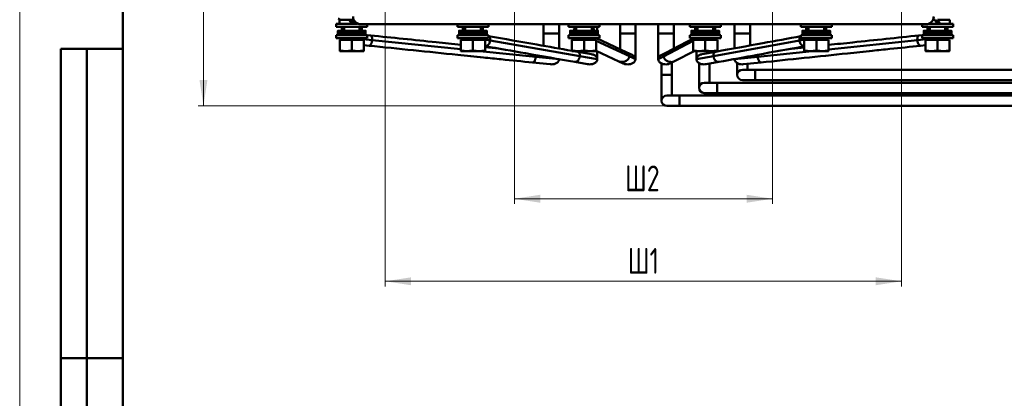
# Model space of a CAD drawing. Header units: millimetres. Extents: x 0 to 594, y 0 to 840.
# Tile 3 of 5: x 0 to 381, y 448 to 595. Entities that reach past the tile are written whole.
import ezdxf

# ---------------------------------------------------------------- set-up
doc = ezdxf.new("R2010")
doc.units = ezdxf.units.MM
doc.header["$LTSCALE"] = 2
doc.layers.add('ОСЕВЫЕ', color=7, linetype='Continuous')
doc.styles.add('SLDTEXTSTYLE0', font='TXT', dxfattribs={"width": 0.7})
doc.styles.add('SLDTEXTSTYLE1', font='TXT', dxfattribs={"width": 0.7, "bigfont": 'bigfont'})
doc.dimstyles.new('SLDDIMSTYLE0', dxfattribs={"dimtxt": 10, "dimasz": 10, "dimexe": 0, "dimexo": 0.0625, "dimgap": 2.5, "dimtad": 2, "dimdec": 1, "dimrnd": 1e-09, "dimzin": 12, "dimdsep": 46, "dimtxsty": 'SLDTEXTSTYLE0', "dimsah": 1, "dimcen": 0.09, "dimadec": 0, "dimazin": 3, "dimtfac": 1, "dimtdec": 3, "dimtofl": 0, "dimtmove": 0, "dimatfit": 3, "dimfxl": 0, "dimfrac": 2, "dimtolj": 1, "dimtzin": 12, "dimarcsym": 0})

# ---------------------------------------------------------------- blocks, each defined once
blk = doc.blocks.new('_D_2')
at = {"color": 7, "linetype": 'Continuous', "lineweight": 0}
for p, q in [((141.65, 608.5), (141.65, 491.86)), ((341.65, 608.5), (341.65, 491.86)), ((141.65, 493.86), (341.65, 493.86))]:
    blk.add_line(p, q, dxfattribs=at)
at = {"color": 7, "linetype": 'Continuous', "lineweight": 18}
for points in [[(141.65, 493.86), (151.65, 492.32), (151.65, 495.4)], [(341.65, 493.86), (331.65, 495.4), (331.65, 492.32)]]:
    blk.add_solid(points, dxfattribs=at)
at = {"color": 7, "linetype": 'Continuous', "lineweight": 18, "insert": (235.6, 506.75), "char_height": 10, "attachment_point": 1, "style": 'SLDTEXTSTYLE1'}
blk.add_mtext('Ш1', dxfattribs=at)
blk = doc.blocks.new('_D_4')
at = {"color": 7, "linetype": 'Continuous', "lineweight": 0}
for p, q in [((191.65, 608.5), (191.65, 523.86)), ((291.65, 608.5), (291.65, 523.86)), ((191.65, 525.86), (291.65, 525.86))]:
    blk.add_line(p, q, dxfattribs=at)
at = {"color": 7, "linetype": 'Continuous', "lineweight": 18}
for points in [[(191.65, 525.86), (201.65, 524.32), (201.65, 527.4)], [(291.65, 525.86), (281.65, 527.4), (281.65, 524.32)]]:
    blk.add_solid(points, dxfattribs=at)
at = {"color": 7, "linetype": 'Continuous', "lineweight": 18, "insert": (234.53, 538.75), "char_height": 10, "attachment_point": 1, "style": 'SLDTEXTSTYLE1'}
blk.add_mtext('Ш2', dxfattribs=at)
blk = doc.blocks.new('_D_5')
at = {"color": 7, "linetype": 'Continuous', "lineweight": 0}
for p, q in [((132.13, 754.02), (69.2, 754.02)), ((71.2, 561.86), (71.2, 754.02)), ((255.67, 561.86), (69.2, 561.86))]:
    blk.add_line(p, q, dxfattribs=at)
at = {"color": 7, "linetype": 'Continuous', "lineweight": 18}
for points in [[(71.2, 754.02), (69.66, 744.02), (72.73, 744.02)], [(71.2, 561.86), (72.73, 571.86), (69.66, 571.86)]]:
    blk.add_solid(points, dxfattribs=at)
at = {"color": 7, "linetype": 'Continuous', "lineweight": 18, "insert": (58.31, 655.1), "char_height": 10, "attachment_point": 1, "rotation": 90, "style": 'SLDTEXTSTYLE1'}
blk.add_mtext('Г', dxfattribs=at)

msp = doc.modelspace()

# ---------------------------------------------------------------- linework, layer by layer
at = {"color": 7, "linetype": 'Continuous', "lineweight": 50}
for p, q in [((40, 830), (40, 10)), ((40, 830), (40, 10)), ((123.45, 595.8), (124.33, 595.29)), ((123.87, 595.29), (123.87, 593.74)), ((127.75, 595.29), (123.87, 595.29)), ((128.65, 593.74), (127.75, 595.29)), ((127.75, 595.29), (128.65, 595.29)), ((129.41, 595.29), (128.65, 595.29)), ((128.65, 595.29), (129.54, 593.74)), ((353.87, 595.29), (354.73, 595.29)), ((355.62, 593.74), (354.73, 595.29)), ((355.62, 595.29), (356.52, 593.74)), ((355.62, 595.29), (360.4, 595.29)), ((360.4, 593.74), (360.4, 595.29)), ((122.65, 593.74), (122.65, 592.49)), ((122.65, 593.74), (128.65, 593.74)), ((122.65, 592.49), (128.65, 592.49)), ((125.65, 592.49), (125.65, 591.01)), ((128.65, 593.74), (130.91, 593.74)), ((128.65, 592.49), (134.65, 592.49)), ((131.65, 591.01), (131.65, 592.49)), ((132.15, 593.52), (351.15, 593.52)), ((134.65, 592.49), (134.65, 593.52)), ((169.62, 593.52), (169.62, 592.49)), ((169.62, 592.49), (175.62, 592.49)), ((172.62, 592.49), (172.62, 591.01)), ((175.62, 592.49), (181.62, 592.49)), ((178.62, 591.01), (178.62, 592.49)), ((181.62, 592.49), (181.62, 593.52)), ((202.99, 593.52), (202.99, 589.96)), ((208.99, 589.96), (208.99, 593.52)), ((212.65, 593.52), (212.65, 592.49)), ((212.65, 592.49), (218.65, 592.49)), ((215.65, 592.49), (215.65, 591.01)), ((218.65, 592.49), (224.65, 592.49)), ((221.65, 591.01), (221.65, 592.49)), ((223.79, 591.01), (223.79, 592.49)), ((224.65, 592.49), (224.65, 593.52)), ((232.59, 593.52), (232.59, 589.96)), ((238.59, 589.96), (238.59, 593.52)), ((247.39, 593.52), (247.39, 589.96)), ((253.39, 589.96), (253.39, 593.52)), ((259.62, 593.52), (259.62, 592.49)), ((259.62, 592.49), (265.62, 592.49)), ((262.62, 592.49), (262.62, 591.01)), ((265.62, 592.49), (271.62, 592.49)), ((268.62, 591.01), (268.62, 592.49)), ((271.62, 592.49), (271.62, 593.52)), ((276.99, 593.52), (276.99, 589.96)), ((282.99, 589.96), (282.99, 593.52)), ((302.65, 593.52), (302.65, 592.49)), ((302.65, 592.49), (308.65, 592.49)), ((305.65, 592.49), (305.65, 591.01)), ((308.65, 592.49), (314.65, 592.49)), ((311.65, 591.01), (311.65, 592.49)), ((314.65, 592.49), (314.65, 593.52)), ((349.62, 593.52), (349.62, 592.49)), ((349.62, 592.49), (355.62, 592.49)), ((355.62, 593.74), (352.28, 593.74)), ((352.62, 592.49), (352.62, 591.01)), ((361.62, 593.74), (355.62, 593.74)), ((355.62, 592.49), (361.62, 592.49)), ((358.62, 591.01), (358.62, 592.49)), ((361.62, 592.49), (361.62, 593.74)), ((122.65, 589.35), (122.65, 588.1)), ((128.65, 589.35), (122.65, 589.35)), ((128.65, 588.1), (122.65, 588.1)), ((123.27, 591.01), (123.27, 590.18)), ((123.27, 590.18), (123.27, 589.35)), ((134, 590.18), (123.27, 590.18)), ((124.52, 588.1), (123.98, 587.5)), ((123.98, 583.38), (123.98, 587.5)), ((126.31, 587.5), (123.98, 587.5)), ((128.65, 587.5), (126.31, 587.5)), ((134.65, 589.35), (128.65, 589.35)), ((134.65, 588.1), (128.65, 588.1)), ((128.65, 583.38), (128.65, 587.5)), ((130.98, 587.5), (128.65, 587.5)), ((133.31, 587.5), (130.98, 587.5)), ((133.31, 583.38), (133.31, 587.5)), ((134, 590.18), (134, 591.01)), ((134, 589.35), (134, 590.18)), ((134.32, 589.35), (134, 589.38)), ((134.65, 588.1), (134.65, 589.35)), ((135.9, 589.19), (134.65, 589.31)), ((169.62, 589.35), (169.62, 588.1)), ((175.62, 589.35), (169.62, 589.35)), ((175.62, 588.1), (169.62, 588.1)), ((170.24, 591.01), (170.24, 590.18)), ((170.24, 590.18), (170.24, 589.35)), ((180.97, 590.18), (170.24, 590.18)), ((171.49, 588.1), (170.95, 587.5)), ((170.95, 583.38), (170.95, 587.5)), ((173.29, 587.5), (170.95, 587.5)), ((175.62, 587.5), (173.29, 587.5)), ((181.62, 589.35), (175.62, 589.35)), ((181.62, 588.1), (175.62, 588.1)), ((175.62, 583.38), (175.62, 587.5)), ((177.96, 587.5), (175.62, 587.5)), ((180.29, 587.5), (177.96, 587.5)), ((180.29, 583.38), (180.29, 587.5)), ((180.97, 590.18), (180.97, 591.01)), ((180.97, 589.35), (180.97, 590.18)), ((181.62, 588.1), (181.62, 589.35)), ((202.99, 589.96), (202.99, 585.08)), ((208.99, 584), (208.99, 589.96)), ((212.65, 589.35), (212.65, 588.1)), ((218.65, 589.35), (212.65, 589.35)), ((218.65, 588.1), (212.65, 588.1)), ((213.27, 591.01), (213.27, 590.18)), ((213.27, 590.18), (213.27, 589.35)), ((224, 590.18), (213.27, 590.18)), ((214.52, 588.1), (213.98, 587.5)), ((213.98, 583.38), (213.98, 587.5)), ((216.31, 587.5), (213.98, 587.5)), ((218.65, 587.5), (216.31, 587.5)), ((224.65, 589.35), (218.65, 589.35)), ((224.65, 588.1), (218.65, 588.1)), ((218.65, 583.38), (218.65, 587.5)), ((220.98, 587.5), (218.65, 587.5)), ((223.31, 587.5), (220.98, 587.5)), ((223.31, 583.38), (223.31, 587.5)), ((235.26, 582.56), (223.45, 588.1)), ((223.79, 587.9), (223.79, 588.1)), ((224, 590.18), (224, 591.01)), ((224, 589.35), (224, 590.18)), ((224.65, 588.1), (224.65, 589.35)), ((232.59, 589.96), (232.59, 583.75)), ((238.59, 579.96), (238.59, 589.96)), ((247.39, 589.96), (247.39, 579.96)), ((261.12, 588.1), (250.31, 582.46)), ((253.39, 583.96), (253.39, 589.96)), ((259.62, 589.35), (259.62, 588.1)), ((265.62, 589.35), (259.62, 589.35)), ((265.62, 588.1), (259.62, 588.1)), ((260.24, 591.01), (260.24, 590.18)), ((260.24, 590.18), (260.24, 589.35)), ((270.97, 590.18), (260.24, 590.18)), ((261.49, 588.1), (260.95, 587.5)), ((260.95, 583.38), (260.95, 587.5)), ((263.29, 587.5), (260.95, 587.5)), ((265.62, 587.5), (263.29, 587.5)), ((271.62, 589.35), (265.62, 589.35)), ((271.62, 588.1), (265.62, 588.1)), ((265.62, 583.38), (265.62, 587.5)), ((267.96, 587.5), (265.62, 587.5)), ((270.29, 587.5), (267.96, 587.5)), ((270.29, 583.38), (270.29, 587.5)), ((270.97, 590.18), (270.97, 591.01)), ((270.97, 589.35), (270.97, 590.18)), ((271.62, 588.1), (271.62, 589.35)), ((276.99, 589.96), (276.99, 584.11)), ((282.99, 585.25), (282.99, 589.96)), ((302.65, 589.35), (302.65, 588.1)), ((308.65, 589.35), (302.65, 589.35)), ((308.65, 588.1), (302.65, 588.1)), ((303.27, 591.01), (303.27, 590.18)), ((303.27, 590.18), (303.27, 589.35)), ((314, 590.18), (303.27, 590.18)), ((304.52, 588.1), (303.98, 587.5)), ((303.98, 583.38), (303.98, 587.5)), ((306.31, 587.5), (303.98, 587.5)), ((308.65, 587.5), (306.31, 587.5)), ((314.65, 589.35), (308.65, 589.35)), ((314.65, 588.1), (308.65, 588.1)), ((308.65, 583.38), (308.65, 587.5)), ((310.98, 587.5), (308.65, 587.5)), ((313.31, 587.5), (310.98, 587.5)), ((313.31, 583.38), (313.31, 587.5)), ((314, 590.18), (314, 591.01)), ((314, 589.35), (314, 590.18)), ((314.65, 588.1), (314.65, 589.35)), ((348.38, 589.13), (348.44, 589.14)), ((349.62, 589.3), (348.42, 589.18)), ((349.62, 589.35), (349.62, 588.1)), ((355.62, 589.35), (349.62, 589.35)), ((355.62, 588.1), (349.62, 588.1)), ((350.24, 589.37), (350.06, 589.35)), ((350.24, 591.01), (350.24, 590.18)), ((350.24, 590.18), (350.24, 589.35)), ((360.97, 590.18), (350.24, 590.18)), ((351.49, 588.1), (350.95, 587.5)), ((350.95, 583.38), (350.95, 587.5)), ((353.29, 587.5), (350.95, 587.5)), ((355.62, 587.5), (353.29, 587.5)), ((361.62, 589.35), (355.62, 589.35)), ((361.62, 588.1), (355.62, 588.1)), ((355.62, 583.38), (355.62, 587.5)), ((357.96, 587.5), (355.62, 587.5)), ((360.29, 587.5), (357.96, 587.5)), ((360.29, 583.38), (360.29, 587.5)), ((360.97, 590.18), (360.97, 591.01)), ((360.97, 589.35), (360.97, 590.18)), ((361.62, 588.1), (361.62, 589.35)), ((16, 344), (16, 584)), ((40, 584), (16, 584)), ((16, 344), (16, 584)), ((26, 344), (26, 584)), ((26, 344), (26, 584)), ((133.31, 585.4), (135.34, 585.2)), ((185.64, 584.08), (180.29, 584.63)), ((182.3, 587.26), (217.02, 581.15)), ((268.77, 581.17), (302.07, 587.25)), ((303.98, 584.51), (297.9, 583.87)), ((349.01, 585.19), (350.95, 585.39)), ((123.98, 583.12), (126.31, 583.12)), ((126.31, 583.12), (130.98, 583.12)), ((130.98, 583.12), (133.31, 583.12)), ((170.95, 583.12), (173.29, 583.12)), ((173.29, 583.12), (177.96, 583.12)), ((177.96, 583.12), (180.29, 583.12)), ((199.94, 580.89), (208.99, 579.96)), ((213.98, 583.12), (216.31, 583.12)), ((216.11, 582.85), (214.61, 583.12)), ((221.55, 581.9), (216.12, 582.85)), ((216.31, 583.12), (220.98, 583.12)), ((217.02, 581.15), (223.79, 579.96)), ((217.79, 583.12), (217.79, 582.56)), ((220.98, 583.12), (223.31, 583.12)), ((223.31, 583.27), (232.18, 579.12)), ((223.79, 579.96), (223.79, 583)), ((237.31, 581.6), (235.29, 582.55)), ((236.21, 581.08), (238.59, 579.96)), ((247.39, 579.96), (249.43, 581.03)), ((250.3, 582.46), (248.54, 581.54)), ((253.7, 579.15), (261.31, 583.12)), ((260.95, 583.12), (263.29, 583.12)), ((262.19, 583.12), (262.19, 579.96)), ((262.19, 579.96), (268.77, 581.17)), ((263.29, 583.12), (267.96, 583.12)), ((269.7, 582.86), (264.39, 581.89)), ((267.96, 583.12), (270.29, 583.12)), ((268.19, 582.59), (268.19, 583.12)), ((276.99, 579.96), (285.95, 580.9)), ((303.98, 583.12), (306.31, 583.12)), ((306.31, 583.12), (310.98, 583.12)), ((310.98, 583.12), (313.31, 583.12)), ((350.95, 583.12), (353.29, 583.12)), ((353.29, 583.12), (357.96, 583.12)), ((357.96, 583.12), (360.29, 583.12)), ((198.73, 578.68), (205.53, 577.99)), ((215.02, 578.91), (220.02, 578.03)), ((232.16, 579.13), (233.86, 578.33)), ((248.69, 578.36), (248.69, 573.86)), ((252.24, 578.39), (253.7, 579.15)), ((252.69, 573.86), (252.69, 578.62)), ((263.19, 578.48), (263.19, 568.86)), ((265.98, 578.03), (270.83, 578.92)), ((267.19, 570.86), (267.19, 578.25)), ((277.99, 578.43), (277.99, 573.86)), ((280.45, 577.99), (287.19, 578.69)), ((281.99, 575.86), (281.99, 578.15)), ((287.22, 578.74), (287.17, 578.73)), ((248.69, 573.86), (248.69, 563.86)), ((252.69, 565.86), (252.69, 573.86)), ((284.99, 575.86), (279.99, 575.86)), ((443.6, 575.86), (284.99, 575.86)), ((270.19, 570.86), (265.19, 570.86)), ((459.25, 570.86), (270.19, 570.86)), ((279.99, 571.86), (284.99, 571.86)), ((284.99, 571.86), (443.6, 571.86)), ((255.69, 565.86), (250.69, 565.86)), ((474.9, 565.86), (255.69, 565.86)), ((265.19, 566.86), (270.19, 566.86)), ((270.19, 566.86), (459.25, 566.86)), ((250.69, 561.86), (255.69, 561.86)), ((255.69, 561.86), (474.9, 561.86)), ((16, 464), (40, 464)), ((40, 464), (16, 464))]:
    msp.add_line(p, q, dxfattribs=at)
at = {"color": 9, "linetype": 'Continuous', "lineweight": 50}
for p, q in [((133.08, 587.76), (136.53, 587.4)), ((180.17, 587.64), (182.3, 587.26)), ((302.07, 587.25), (304.09, 587.62)), ((347.78, 587.4), (351.19, 587.76)), ((136.53, 587.4), (170.95, 583.87)), ((223.31, 587.12), (236.21, 581.08)), ((249.43, 581.03), (260.95, 587.04)), ((313.31, 583.78), (347.78, 587.4)), ((178.28, 583.12), (199.94, 580.89)), ((285.95, 580.9), (307.02, 583.12)), ((252.69, 573.86), (248.69, 573.86)), ((284.99, 575.86), (284.99, 571.86)), ((270.19, 570.86), (270.19, 566.86))]:
    msp.add_line(p, q, dxfattribs=at)
at = {"color": 9, "linetype": 'Continuous', "lineweight": 50, "flags": 128}
msp.add_lwpolyline([(255.69, 565.86), (255.69, 565.71), (255.69, 565.28), (255.69, 564.63), (255.69, 563.86), (255.69, 563.1), (255.69, 562.45), (255.69, 562.01), (255.69, 561.86), (255.69, 561.86)], dxfattribs=at)
at = {"color": 7, "linetype": 'Continuous', "lineweight": 50}
for centre, radius, start, end in [((132.15, 596.52), 3, 180, 270), ((351.15, 596.52), 3, 270, 0), ((279.99, 573.86), 2, 90, 270), ((265.19, 568.86), 2, 90, 270), ((250.69, 563.86), 2, 90, 180), ((250.69, 563.86), 2, 180, 270)]:
    msp.add_arc(centre, radius, start, end, dxfattribs=at)
for points, knots in [([(125.05, 590.73), (124.97, 590.94), (124.8, 591.36), (124.72, 591.97), (124.77, 592.34), (124.79, 592.49)], [0, 0, 0, 0, 0.373595, 0.747189, 1, 1, 1, 1]), ([(132.47, 592.49), (132.49, 592.34), (132.54, 591.97), (132.47, 591.36), (132.3, 590.94), (132.22, 590.73)], [0, 0, 0, 0, 0.252811, 0.626405, 1, 1, 1, 1]), ([(172.02, 590.73), (171.94, 590.94), (171.78, 591.36), (171.7, 591.97), (171.75, 592.34), (171.77, 592.49)], [0, 0, 0, 0, 0.373595, 0.747189, 1, 1, 1, 1]), ([(179.45, 592.49), (179.47, 592.34), (179.52, 591.97), (179.44, 591.36), (179.27, 590.94), (179.19, 590.73)], [0, 0, 0, 0, 0.2528107, 0.6264054, 1, 1, 1, 1]), ([(215.05, 590.73), (214.97, 590.94), (214.8, 591.36), (214.72, 591.97), (214.77, 592.34), (214.79, 592.49)], [0, 0, 0, 0, 0.3735946, 0.7471893, 1, 1, 1, 1]), ([(222.47, 592.49), (222.49, 592.34), (222.54, 591.97), (222.47, 591.36), (222.3, 590.94), (222.22, 590.73)], [0, 0, 0, 0, 0.252811, 0.626405, 1, 1, 1, 1]), ([(262.02, 590.73), (261.94, 590.94), (261.78, 591.36), (261.7, 591.97), (261.75, 592.34), (261.77, 592.49)], [0, 0, 0, 0, 0.373595, 0.747189, 1, 1, 1, 1]), ([(269.45, 592.49), (269.47, 592.34), (269.52, 591.97), (269.44, 591.36), (269.27, 590.94), (269.19, 590.73)], [0, 0, 0, 0, 0.2528107, 0.6264054, 1, 1, 1, 1]), ([(305.05, 590.73), (304.97, 590.94), (304.8, 591.36), (304.72, 591.97), (304.77, 592.34), (304.79, 592.49)], [0, 0, 0, 0, 0.373595, 0.747189, 1, 1, 1, 1]), ([(312.47, 592.49), (312.49, 592.34), (312.54, 591.97), (312.47, 591.36), (312.3, 590.94), (312.22, 590.73)], [0, 0, 0, 0, 0.252811, 0.626405, 1, 1, 1, 1]), ([(352.02, 590.73), (351.94, 590.94), (351.78, 591.36), (351.7, 591.97), (351.75, 592.34), (351.77, 592.49)], [0, 0, 0, 0, 0.373595, 0.747189, 1, 1, 1, 1]), ([(359.45, 592.49), (359.47, 592.34), (359.52, 591.97), (359.44, 591.36), (359.27, 590.94), (359.19, 590.73)], [0, 0, 0, 0, 0.252811, 0.626405, 1, 1, 1, 1]), ([(128.63, 591.01), (128.17, 591.01), (127.24, 591.01), (125.94, 591.01), (124.83, 591.01), (123.95, 591.01), (123.44, 591.01), (123.22, 591.01), (123.27, 591.01), (123.28, 591.01)], [0, 0, 0, 0, 0.165119, 0.330238, 0.495358, 0.660477, 0.825596, 0.990715, 1, 1, 1, 1]), ([(123.28, 590.18), (123.27, 590.18), (123.22, 590.18), (123.44, 590.18), (123.95, 590.18), (124.83, 590.18), (125.94, 590.18), (127.24, 590.18), (128.17, 590.18), (128.63, 590.18)], [0, 0, 0, 0, 0.009285, 0.174404, 0.339523, 0.504642, 0.669762, 0.834881, 1, 1, 1, 1]), ([(123.28, 589.35), (123.27, 589.35), (123.22, 589.35), (123.44, 589.35), (123.95, 589.35), (124.83, 589.35), (125.94, 589.35), (127.24, 589.35), (128.17, 589.35), (128.63, 589.35)], [0, 0, 0, 0, 0.009285, 0.174404, 0.339523, 0.504642, 0.669762, 0.834881, 1, 1, 1, 1]), ([(133.99, 591.01), (133.99, 591.01), (134.05, 591.01), (133.83, 591.01), (133.31, 591.01), (132.44, 591.01), (131.32, 591.01), (130.02, 591.01), (129.1, 591.01), (128.63, 591.01)], [0, 0, 0, 0, 0.009285, 0.174404, 0.339523, 0.504642, 0.669762, 0.834881, 1, 1, 1, 1]), ([(128.63, 590.18), (129.1, 590.18), (130.02, 590.18), (131.32, 590.18), (132.44, 590.18), (133.31, 590.18), (133.83, 590.18), (134.05, 590.18), (133.99, 590.18), (133.99, 590.18)], [0, 0, 0, 0, 0.165119, 0.330238, 0.495358, 0.660477, 0.825596, 0.990715, 1, 1, 1, 1]), ([(128.63, 589.35), (129.1, 589.35), (130.02, 589.35), (131.32, 589.35), (132.44, 589.35), (133.31, 589.35), (133.83, 589.35), (134.05, 589.35), (133.99, 589.35), (133.99, 589.35)], [0, 0, 0, 0, 0.165119, 0.330238, 0.495358, 0.660477, 0.825596, 0.990715, 1, 1, 1, 1]), ([(170.95, 585.59), (167.76, 585.91), (156.07, 587.11), (144.38, 588.31), (135.89, 589.19)], [0, 0, 0, 0, 0.273294, 1, 1, 1, 1]), ([(175.61, 591.01), (175.14, 591.01), (174.22, 591.01), (172.92, 591.01), (171.8, 591.01), (170.93, 591.01), (170.41, 591.01), (170.19, 591.01), (170.25, 591.01), (170.25, 591.01)], [0, 0, 0, 0, 0.165119, 0.330238, 0.495358, 0.660477, 0.825596, 0.990715, 1, 1, 1, 1]), ([(170.25, 590.18), (170.25, 590.18), (170.19, 590.18), (170.41, 590.18), (170.93, 590.18), (171.8, 590.18), (172.92, 590.18), (174.22, 590.18), (175.14, 590.18), (175.61, 590.18)], [0, 0, 0, 0, 0.009285, 0.174404, 0.339523, 0.504642, 0.669762, 0.834881, 1, 1, 1, 1]), ([(170.25, 589.35), (170.25, 589.35), (170.19, 589.35), (170.41, 589.35), (170.93, 589.35), (171.8, 589.35), (172.92, 589.35), (174.22, 589.35), (175.14, 589.35), (175.61, 589.35)], [0, 0, 0, 0, 0.009285, 0.174404, 0.339523, 0.504642, 0.669762, 0.834881, 1, 1, 1, 1]), ([(180.96, 591.01), (180.97, 591.01), (181.02, 591.01), (180.8, 591.01), (180.29, 591.01), (179.41, 591.01), (178.3, 591.01), (177, 591.01), (176.07, 591.01), (175.61, 591.01)], [0, 0, 0, 0, 0.009285, 0.174404, 0.339523, 0.504642, 0.669762, 0.834881, 1, 1, 1, 1]), ([(175.61, 590.18), (176.07, 590.18), (177, 590.18), (178.3, 590.18), (179.41, 590.18), (180.29, 590.18), (180.8, 590.18), (181.02, 590.18), (180.97, 590.18), (180.96, 590.18)], [0, 0, 0, 0, 0.165119, 0.330238, 0.495358, 0.660477, 0.825596, 0.990715, 1, 1, 1, 1]), ([(175.61, 589.35), (176.07, 589.35), (177, 589.35), (178.3, 589.35), (179.41, 589.35), (180.29, 589.35), (180.8, 589.35), (181.02, 589.35), (180.97, 589.35), (180.96, 589.35)], [0, 0, 0, 0, 0.165119, 0.330238, 0.495358, 0.660477, 0.825596, 0.990715, 1, 1, 1, 1]), ([(213.98, 583.23), (209.45, 584.03), (198.65, 585.92), (187.88, 587.82), (181.62, 588.92)], [0, 0, 0, 0, 0.419716, 1, 1, 1, 1]), ([(202.99, 589.96), (202.99, 589.96), (203.05, 589.96), (203.34, 589.96), (203.57, 589.96), (204.16, 589.96), (204.51, 589.96), (205.25, 589.96), (205.63, 589.96), (205.99, 589.96)], [0, 0, 0, 0, 0.25, 0.25, 0.5, 0.5, 0.75, 0.75, 1, 1, 1, 1]), ([(205.99, 589.96), (206.34, 589.96), (206.72, 589.96), (207.46, 589.96), (207.82, 589.96), (208.4, 589.96), (208.63, 589.96), (208.92, 589.96), (208.99, 589.96), (208.99, 589.96)], [0, 0, 0, 0, 0.25, 0.25, 0.5, 0.5, 0.75, 0.75, 1, 1, 1, 1]), ([(218.63, 591.01), (218.17, 591.01), (217.24, 591.01), (215.94, 591.01), (214.83, 591.01), (213.95, 591.01), (213.44, 591.01), (213.22, 591.01), (213.27, 591.01), (213.28, 591.01)], [0, 0, 0, 0, 0.165119, 0.330238, 0.495358, 0.660477, 0.825596, 0.990715, 1, 1, 1, 1]), ([(213.28, 590.18), (213.27, 590.18), (213.22, 590.18), (213.44, 590.18), (213.95, 590.18), (214.83, 590.18), (215.94, 590.18), (217.24, 590.18), (218.17, 590.18), (218.63, 590.18)], [0, 0, 0, 0, 0.009285, 0.174404, 0.339523, 0.504642, 0.669762, 0.834881, 1, 1, 1, 1]), ([(213.28, 589.35), (213.27, 589.35), (213.22, 589.35), (213.44, 589.35), (213.95, 589.35), (214.83, 589.35), (215.94, 589.35), (217.24, 589.35), (218.17, 589.35), (218.63, 589.35)], [0, 0, 0, 0, 0.009285, 0.174404, 0.339523, 0.504642, 0.669762, 0.834881, 1, 1, 1, 1]), ([(223.99, 591.01), (223.99, 591.01), (224.05, 591.01), (223.83, 591.01), (223.31, 591.01), (222.44, 591.01), (221.32, 591.01), (220.02, 591.01), (219.1, 591.01), (218.63, 591.01)], [0, 0, 0, 0, 0.009285, 0.174404, 0.339523, 0.504642, 0.669762, 0.834881, 1, 1, 1, 1]), ([(218.63, 590.18), (219.1, 590.18), (220.02, 590.18), (221.32, 590.18), (222.44, 590.18), (223.31, 590.18), (223.83, 590.18), (224.05, 590.18), (223.99, 590.18), (223.99, 590.18)], [0, 0, 0, 0, 0.165119, 0.330238, 0.495358, 0.660477, 0.825596, 0.990715, 1, 1, 1, 1]), ([(218.63, 589.35), (219.1, 589.35), (220.02, 589.35), (221.32, 589.35), (222.44, 589.35), (223.31, 589.35), (223.83, 589.35), (224.05, 589.35), (223.99, 589.35), (223.99, 589.35)], [0, 0, 0, 0, 0.165119, 0.330238, 0.495358, 0.660477, 0.825596, 0.990715, 1, 1, 1, 1]), ([(232.59, 589.96), (232.59, 589.96), (232.65, 589.96), (232.94, 589.96), (233.17, 589.96), (233.76, 589.96), (234.11, 589.96), (234.85, 589.96), (235.23, 589.96), (235.59, 589.96)], [0, 0, 0, 0, 0.25, 0.25, 0.5, 0.5, 0.75, 0.75, 1, 1, 1, 1]), ([(235.59, 589.96), (235.94, 589.96), (236.32, 589.96), (237.06, 589.96), (237.42, 589.96), (238, 589.96), (238.23, 589.96), (238.52, 589.96), (238.59, 589.96), (238.59, 589.96)], [0, 0, 0, 0, 0.25, 0.25, 0.5, 0.5, 0.75, 0.75, 1, 1, 1, 1]), ([(247.39, 589.96), (247.39, 589.96), (247.45, 589.96), (247.74, 589.96), (247.97, 589.96), (248.56, 589.96), (248.91, 589.96), (249.65, 589.96), (250.03, 589.96), (250.39, 589.96)], [0, 0, 0, 0, 0.25, 0.25, 0.5, 0.5, 0.75, 0.75, 1, 1, 1, 1]), ([(250.39, 589.96), (250.74, 589.96), (251.12, 589.96), (251.86, 589.96), (252.22, 589.96), (252.8, 589.96), (253.03, 589.96), (253.32, 589.96), (253.39, 589.96), (253.39, 589.96)], [0, 0, 0, 0, 0.25, 0.25, 0.5, 0.5, 0.75, 0.75, 1, 1, 1, 1]), ([(265.61, 591.01), (265.14, 591.01), (264.22, 591.01), (262.92, 591.01), (261.8, 591.01), (260.93, 591.01), (260.41, 591.01), (260.19, 591.01), (260.25, 591.01), (260.25, 591.01)], [0, 0, 0, 0, 0.165119, 0.330238, 0.495358, 0.660477, 0.825596, 0.990715, 1, 1, 1, 1]), ([(260.25, 590.18), (260.25, 590.18), (260.19, 590.18), (260.41, 590.18), (260.93, 590.18), (261.8, 590.18), (262.92, 590.18), (264.22, 590.18), (265.14, 590.18), (265.61, 590.18)], [0, 0, 0, 0, 0.009285, 0.174404, 0.339523, 0.504642, 0.669762, 0.834881, 1, 1, 1, 1]), ([(260.25, 589.35), (260.25, 589.35), (260.19, 589.35), (260.41, 589.35), (260.93, 589.35), (261.8, 589.35), (262.92, 589.35), (264.22, 589.35), (265.14, 589.35), (265.61, 589.35)], [0, 0, 0, 0, 0.009285, 0.174404, 0.339523, 0.504642, 0.669762, 0.834881, 1, 1, 1, 1]), ([(270.96, 591.01), (270.97, 591.01), (271.02, 591.01), (270.8, 591.01), (270.29, 591.01), (269.41, 591.01), (268.3, 591.01), (267, 591.01), (266.07, 591.01), (265.61, 591.01)], [0, 0, 0, 0, 0.009285, 0.174404, 0.339523, 0.504642, 0.669762, 0.834881, 1, 1, 1, 1]), ([(265.61, 590.18), (266.07, 590.18), (267, 590.18), (268.3, 590.18), (269.41, 590.18), (270.29, 590.18), (270.8, 590.18), (271.02, 590.18), (270.97, 590.18), (270.96, 590.18)], [0, 0, 0, 0, 0.165119, 0.330238, 0.495358, 0.660477, 0.825596, 0.990715, 1, 1, 1, 1]), ([(265.61, 589.35), (266.07, 589.35), (267, 589.35), (268.3, 589.35), (269.41, 589.35), (270.29, 589.35), (270.8, 589.35), (271.02, 589.35), (270.97, 589.35), (270.96, 589.35)], [0, 0, 0, 0, 0.165119, 0.330238, 0.495358, 0.660477, 0.825596, 0.990715, 1, 1, 1, 1]), ([(302.65, 588.88), (297.74, 587.99), (286.77, 585.98), (275.78, 583.97), (269.7, 582.86)], [0, 0, 0, 0, 0.446669, 1, 1, 1, 1]), ([(276.99, 589.96), (276.99, 589.96), (277.05, 589.96), (277.34, 589.96), (277.57, 589.96), (278.16, 589.96), (278.51, 589.96), (279.25, 589.96), (279.63, 589.96), (279.99, 589.96)], [0, 0, 0, 0, 0.25, 0.25, 0.5, 0.5, 0.75, 0.75, 1, 1, 1, 1]), ([(279.99, 589.96), (280.34, 589.96), (280.72, 589.96), (281.46, 589.96), (281.82, 589.96), (282.4, 589.96), (282.63, 589.96), (282.92, 589.96), (282.99, 589.96), (282.99, 589.96)], [0, 0, 0, 0, 0.25, 0.25, 0.5, 0.5, 0.75, 0.75, 1, 1, 1, 1]), ([(308.63, 591.01), (308.17, 591.01), (307.24, 591.01), (305.94, 591.01), (304.83, 591.01), (303.95, 591.01), (303.44, 591.01), (303.22, 591.01), (303.27, 591.01), (303.28, 591.01)], [0, 0, 0, 0, 0.165119, 0.330238, 0.495358, 0.660477, 0.825596, 0.990715, 1, 1, 1, 1]), ([(303.28, 590.18), (303.27, 590.18), (303.22, 590.18), (303.44, 590.18), (303.95, 590.18), (304.83, 590.18), (305.94, 590.18), (307.24, 590.18), (308.17, 590.18), (308.63, 590.18)], [0, 0, 0, 0, 0.009285, 0.174404, 0.339523, 0.504642, 0.669762, 0.834881, 1, 1, 1, 1]), ([(303.28, 589.35), (303.27, 589.35), (303.22, 589.35), (303.44, 589.35), (303.95, 589.35), (304.83, 589.35), (305.94, 589.35), (307.24, 589.35), (308.17, 589.35), (308.63, 589.35)], [0, 0, 0, 0, 0.009285, 0.174404, 0.339523, 0.504642, 0.669762, 0.834881, 1, 1, 1, 1]), ([(313.99, 591.01), (313.99, 591.01), (314.05, 591.01), (313.83, 591.01), (313.31, 591.01), (312.44, 591.01), (311.32, 591.01), (310.02, 591.01), (309.1, 591.01), (308.63, 591.01)], [0, 0, 0, 0, 0.009285, 0.174404, 0.339523, 0.504642, 0.669762, 0.834881, 1, 1, 1, 1]), ([(308.63, 590.18), (309.1, 590.18), (310.02, 590.18), (311.32, 590.18), (312.44, 590.18), (313.31, 590.18), (313.83, 590.18), (314.05, 590.18), (313.99, 590.18), (313.99, 590.18)], [0, 0, 0, 0, 0.165119, 0.330238, 0.495358, 0.660477, 0.825596, 0.990715, 1, 1, 1, 1]), ([(308.63, 589.35), (309.1, 589.35), (310.02, 589.35), (311.32, 589.35), (312.44, 589.35), (313.31, 589.35), (313.83, 589.35), (314.05, 589.35), (313.99, 589.35), (313.99, 589.35)], [0, 0, 0, 0, 0.165119, 0.330238, 0.495358, 0.660477, 0.825596, 0.990715, 1, 1, 1, 1]), ([(348.43, 589.18), (339.88, 588.28), (328.17, 587.05), (316.47, 585.82), (313.31, 585.49)], [0, 0, 0, 0, 0.730525, 1, 1, 1, 1]), ([(355.61, 591.01), (355.14, 591.01), (354.22, 591.01), (352.92, 591.01), (351.8, 591.01), (350.93, 591.01), (350.41, 591.01), (350.19, 591.01), (350.25, 591.01), (350.25, 591.01)], [0, 0, 0, 0, 0.165119, 0.330238, 0.495358, 0.660477, 0.825596, 0.990715, 1, 1, 1, 1]), ([(350.25, 590.18), (350.25, 590.18), (350.19, 590.18), (350.41, 590.18), (350.93, 590.18), (351.8, 590.18), (352.92, 590.18), (354.22, 590.18), (355.14, 590.18), (355.61, 590.18)], [0, 0, 0, 0, 0.009285, 0.174404, 0.339523, 0.504642, 0.669762, 0.834881, 1, 1, 1, 1]), ([(350.25, 589.35), (350.25, 589.35), (350.19, 589.35), (350.41, 589.35), (350.93, 589.35), (351.8, 589.35), (352.92, 589.35), (354.22, 589.35), (355.14, 589.35), (355.61, 589.35)], [0, 0, 0, 0, 0.009285, 0.174404, 0.339523, 0.504642, 0.669762, 0.834881, 1, 1, 1, 1]), ([(360.96, 591.01), (360.97, 591.01), (361.02, 591.01), (360.8, 591.01), (360.29, 591.01), (359.41, 591.01), (358.3, 591.01), (357, 591.01), (356.07, 591.01), (355.61, 591.01)], [0, 0, 0, 0, 0.009285, 0.174404, 0.339523, 0.504642, 0.669762, 0.834881, 1, 1, 1, 1]), ([(355.61, 590.18), (356.07, 590.18), (357, 590.18), (358.3, 590.18), (359.41, 590.18), (360.29, 590.18), (360.8, 590.18), (361.02, 590.18), (360.97, 590.18), (360.96, 590.18)], [0, 0, 0, 0, 0.165119, 0.330238, 0.495358, 0.660477, 0.825596, 0.990715, 1, 1, 1, 1]), ([(355.61, 589.35), (356.07, 589.35), (357, 589.35), (358.3, 589.35), (359.41, 589.35), (360.29, 589.35), (360.8, 589.35), (361.02, 589.35), (360.97, 589.35), (360.96, 589.35)], [0, 0, 0, 0, 0.165119, 0.330238, 0.495358, 0.660477, 0.825596, 0.990715, 1, 1, 1, 1]), ([(135.34, 585.2), (146.8, 584.02), (161.57, 582.5), (178.65, 580.75), (188.33, 579.75), (194.69, 579.1), (198.75, 578.68)], [0, 0, 0, 0, 0.542137, 0.699013, 0.808091, 1, 1, 1, 1]), ([(180.3, 585.02), (185.54, 584.09), (197.12, 582.06), (208.69, 580.02), (215.02, 578.91)], [0, 0, 0, 0, 0.452479, 1, 1, 1, 1]), ([(270.84, 578.92), (275.86, 579.84), (286.89, 581.86), (297.95, 583.88), (303.98, 584.98)], [0, 0, 0, 0, 0.454646, 1, 1, 1, 1]), ([(287.17, 578.69), (298.35, 579.87), (312.75, 581.38), (329.41, 583.13), (338.84, 584.12), (345.04, 584.77), (349, 585.19)], [0, 0, 0, 0, 0.542137, 0.699013, 0.808091, 1, 1, 1, 1]), ([(208.99, 579.96), (208.98, 579.84), (208.96, 579.58), (208.78, 579.2), (208.5, 578.84), (207.96, 578.41), (207.1, 578.06), (206.2, 577.91), (205.68, 578), (205.53, 578.02)], [0, 0, 0, 0, 0.083126, 0.174863, 0.277523, 0.39159, 0.642826, 0.894718, 1, 1, 1, 1]), ([(223.79, 579.96), (223.78, 579.84), (223.76, 579.58), (223.58, 579.2), (223.3, 578.84), (222.76, 578.41), (221.9, 578.06), (220.9, 577.91), (220.28, 578.02), (220.03, 578.06)], [0, 0, 0, 0, 0.077805, 0.163669, 0.259757, 0.366522, 0.601675, 0.837442, 1, 1, 1, 1]), ([(221.52, 581.87), (221.64, 581.86), (222.14, 581.81), (222.76, 581.51), (223.3, 581.08), (223.58, 580.72), (223.76, 580.34), (223.78, 580.09), (223.79, 579.96)], [0, 0, 0, 0, 0.1174231, 0.4623611, 0.6189711, 0.7599188, 0.8858705, 1, 1, 1, 1]), ([(238.59, 579.96), (238.58, 579.84), (238.56, 579.58), (238.38, 579.2), (238.1, 578.84), (237.56, 578.41), (236.7, 578.05), (235.59, 577.93), (234.61, 578.01), (234.08, 578.27), (233.88, 578.37)], [0, 0, 0, 0, 0.064153, 0.134951, 0.214178, 0.302209, 0.4961, 0.690498, 0.884895, 1, 1, 1, 1]), ([(237.27, 581.57), (237.42, 581.51), (237.73, 581.4), (238.1, 581.08), (238.38, 580.72), (238.56, 580.34), (238.58, 580.09), (238.59, 579.96)], [0, 0, 0, 0, 0.218082, 0.445848, 0.650836, 0.834015, 1, 1, 1, 1]), ([(247.39, 579.96), (247.4, 580.09), (247.42, 580.34), (247.59, 580.72), (247.88, 581.08), (248.21, 581.37), (248.47, 581.47), (248.58, 581.51)], [0, 0, 0, 0, 0.177554, 0.373499, 0.592775, 0.836416, 1, 1, 1, 1]), ([(252.22, 578.42), (251.98, 578.3), (251.41, 578.02), (250.38, 577.93), (249.27, 578.05), (248.42, 578.41), (247.88, 578.84), (247.59, 579.2), (247.42, 579.58), (247.4, 579.84), (247.39, 579.96)], [0, 0, 0, 0, 0.1357119, 0.3255825, 0.5154531, 0.7048289, 0.7908099, 0.8681921, 0.9373413, 1, 1, 1, 1]), ([(262.19, 579.96), (262.2, 580.09), (262.22, 580.34), (262.39, 580.72), (262.68, 581.08), (263.22, 581.51), (263.82, 581.81), (264.3, 581.85), (264.42, 581.87)], [0, 0, 0, 0, 0.115661, 0.243304, 0.386144, 0.544856, 0.894424, 1, 1, 1, 1]), ([(265.98, 578.06), (265.71, 578.02), (265.08, 577.91), (264.07, 578.06), (263.22, 578.41), (262.68, 578.84), (262.39, 579.2), (262.22, 579.58), (262.2, 579.84), (262.19, 579.96)], [0, 0, 0, 0, 0.167578, 0.401932, 0.635675, 0.7418, 0.837312, 0.922661, 1, 1, 1, 1]), ([(280.48, 578.03), (280.32, 578), (279.79, 577.91), (278.87, 578.06), (278.02, 578.41), (277.48, 578.84), (277.19, 579.2), (277.02, 579.58), (277, 579.84), (276.99, 579.96)], [0, 0, 0, 0, 0.112191, 0.362138, 0.611434, 0.72462, 0.826487, 0.917516, 1, 1, 1, 1])]:
    msp.add_open_spline(points, degree=3, knots=knots, dxfattribs=at)
at = {"color": 9, "linetype": 'Continuous', "lineweight": 50}
for points, knots in [([(135.9, 589.15), (135.96, 589.15), (136.14, 589.14), (136.33, 588.87), (136.46, 588.48), (136.53, 588.14), (136.55, 587.78), (136.54, 587.53), (136.53, 587.4)], [0, 0, 0, 0, 0.178483, 0.499557, 0.645332, 0.776528, 0.893766, 1, 1, 1, 1]), ([(181.46, 588.92), (181.49, 588.92), (181.7, 588.92), (181.94, 588.69), (182.16, 588.32), (182.27, 587.99), (182.32, 587.63), (182.31, 587.38), (182.3, 587.26)], [0, 0, 0, 0, 0.059799, 0.427258, 0.594093, 0.744244, 0.878419, 1, 1, 1, 1]), ([(302.07, 587.25), (302.06, 587.37), (302.05, 587.62), (302.1, 587.98), (302.21, 588.31), (302.38, 588.61), (302.55, 588.71), (302.65, 588.76)], [0, 0, 0, 0, 0.154886, 0.325816, 0.517097, 0.729634, 1, 1, 1, 1]), ([(347.78, 587.4), (347.77, 587.52), (347.76, 587.77), (347.79, 588.14), (347.85, 588.47), (347.99, 588.86), (348.17, 589.12), (348.33, 589.13), (348.38, 589.13)], [0, 0, 0, 0, 0.110141, 0.23169, 0.367712, 0.518848, 0.85173, 1, 1, 1, 1]), ([(136.53, 587.4), (136.52, 587.28), (136.5, 587.02), (136.42, 586.64), (136.31, 586.26), (136.11, 585.79), (135.82, 585.39), (135.55, 585.18), (135.42, 585.21), (135.39, 585.22)], [0, 0, 0, 0, 0.086656, 0.182288, 0.289306, 0.408216, 0.670119, 0.932706, 1, 1, 1, 1]), ([(182.3, 587.26), (182.28, 587.14), (182.25, 586.88), (182.13, 586.49), (181.96, 586.11), (181.66, 585.64), (181.21, 585.22), (180.72, 584.98), (180.43, 585.03), (180.32, 585.05)], [0, 0, 0, 0, 0.078397, 0.164914, 0.261733, 0.36931, 0.606252, 0.843812, 1, 1, 1, 1]), ([(304.06, 585.03), (303.96, 585.02), (303.68, 584.98), (303.18, 585.21), (302.72, 585.63), (302.41, 586.11), (302.24, 586.49), (302.12, 586.87), (302.08, 587.13), (302.07, 587.25)], [0, 0, 0, 0, 0.139025, 0.381417, 0.623178, 0.732944, 0.831731, 0.920009, 1, 1, 1, 1]), ([(348.98, 585.22), (348.94, 585.21), (348.79, 585.17), (348.5, 585.38), (348.21, 585.78), (348.01, 586.25), (347.9, 586.63), (347.81, 587.02), (347.79, 587.28), (347.78, 587.4)], [0, 0, 0, 0, 0.094167, 0.349189, 0.603546, 0.71903, 0.822964, 0.915841, 1, 1, 1, 1]), ([(199.94, 580.89), (199.93, 580.77), (199.9, 580.51), (199.82, 580.12), (199.71, 579.75), (199.51, 579.27), (199.23, 578.87), (198.94, 578.66), (198.79, 578.7), (198.75, 578.72)], [0, 0, 0, 0, 0.083782, 0.176243, 0.279712, 0.39468, 0.647898, 0.901778, 1, 1, 1, 1]), ([(199.93, 581.56), (199.94, 581.46), (199.96, 581.25), (199.95, 581.01), (199.94, 580.89)], [0, 0, 0, 0, 0.490966, 1, 1, 1, 1]), ([(217.02, 581.15), (217.01, 581.03), (216.97, 580.77), (216.86, 580.39), (216.69, 580.01), (216.38, 579.53), (215.94, 579.11), (215.44, 578.87), (215.15, 578.92), (215.03, 578.94)], [0, 0, 0, 0, 0.077919, 0.16391, 0.260138, 0.36706, 0.602559, 0.838672, 1, 1, 1, 1]), ([(216.1, 582.82), (216.16, 582.82), (216.39, 582.82), (216.66, 582.58), (216.89, 582.21), (216.99, 581.88), (217.04, 581.53), (217.03, 581.27), (217.02, 581.15)], [0, 0, 0, 0, 0.110411, 0.458089, 0.615944, 0.758011, 0.884964, 1, 1, 1, 1]), ([(236.21, 581.08), (236.19, 580.96), (236.16, 580.71), (235.98, 580.33), (235.72, 579.96), (235.23, 579.5), (234.49, 579.09), (233.56, 578.88), (232.76, 578.88), (232.35, 579.08), (232.2, 579.16)], [0, 0, 0, 0, 0.064507, 0.135697, 0.215362, 0.30388, 0.498843, 0.694315, 0.889788, 1, 1, 1, 1]), ([(235.24, 582.52), (235.36, 582.48), (235.61, 582.39), (235.89, 582.11), (236.1, 581.79), (236.22, 581.44), (236.21, 581.19), (236.21, 581.08)], [0, 0, 0, 0, 0.218075, 0.445844, 0.650833, 0.834014, 1, 1, 1, 1]), ([(249.43, 581.03), (249.43, 581.15), (249.43, 581.39), (249.55, 581.75), (249.77, 582.06), (250.03, 582.32), (250.24, 582.4), (250.33, 582.43)], [0, 0, 0, 0, 0.178453, 0.375391, 0.595776, 0.840652, 1, 1, 1, 1]), ([(253.68, 579.18), (253.49, 579.09), (253.02, 578.86), (252.15, 578.85), (251.19, 579.05), (250.43, 579.46), (249.94, 579.92), (249.67, 580.28), (249.49, 580.66), (249.45, 580.91), (249.43, 581.03)], [0, 0, 0, 0, 0.133731, 0.324037, 0.514343, 0.704152, 0.79033, 0.86789, 0.937198, 1, 1, 1, 1]), ([(268.77, 581.17), (268.76, 581.29), (268.75, 581.54), (268.8, 581.89), (268.91, 582.22), (269.14, 582.59), (269.42, 582.83), (269.65, 582.83), (269.7, 582.83)], [0, 0, 0, 0, 0.1161371, 0.2443044, 0.3877314, 0.5470963, 0.898102, 1, 1, 1, 1]), ([(270.83, 578.95), (270.71, 578.93), (270.4, 578.88), (269.88, 579.12), (269.42, 579.54), (269.11, 580.02), (268.94, 580.4), (268.82, 580.79), (268.78, 581.04), (268.77, 581.17)], [0, 0, 0, 0, 0.166678, 0.401285, 0.635281, 0.741521, 0.837136, 0.922578, 1, 1, 1, 1]), ([(285.95, 580.9), (285.95, 581.03), (285.94, 581.28), (285.95, 581.55), (285.98, 581.67), (285.98, 581.69)], [0, 0, 0, 0, 0.4236796, 0.8912465, 1, 1, 1, 1]), ([(287.17, 578.73), (287.13, 578.71), (286.97, 578.67), (286.68, 578.89), (286.39, 579.29), (286.19, 579.76), (286.07, 580.14), (285.99, 580.52), (285.97, 580.78), (285.95, 580.9)], [0, 0, 0, 0, 0.1002472, 0.3535571, 0.6062068, 0.7209157, 0.8241527, 0.9164059, 1, 1, 1, 1])]:
    msp.add_open_spline(points, degree=3, knots=knots, dxfattribs=at)
at = {"color": 7, "linetype": 'Continuous', "lineweight": 50}
for points in [[(126.31, 583.12), (125.53, 583.12), (124.75, 583.22), (123.98, 583.38)], [(123.98, 583.38), (123.98, 583.22), (123.98, 583.12), (123.98, 583.12)], [(128.65, 583.38), (127.87, 583.22), (127.1, 583.12), (126.31, 583.12)], [(130.98, 583.12), (130.19, 583.12), (129.42, 583.22), (128.65, 583.38)], [(133.31, 583.38), (132.54, 583.22), (131.77, 583.12), (130.98, 583.12)], [(133.31, 583.12), (133.31, 583.12), (133.31, 583.22), (133.31, 583.38)], [(173.29, 583.12), (172.5, 583.12), (171.73, 583.22), (170.95, 583.38)], [(170.95, 583.38), (170.95, 583.22), (170.95, 583.12), (170.95, 583.12)], [(175.62, 583.38), (174.85, 583.22), (174.07, 583.12), (173.29, 583.12)], [(177.96, 583.12), (177.17, 583.12), (176.39, 583.22), (175.62, 583.38)], [(180.29, 583.38), (179.52, 583.22), (178.74, 583.12), (177.96, 583.12)], [(180.29, 583.12), (180.29, 583.12), (180.29, 583.22), (180.29, 583.38)], [(216.31, 583.12), (215.53, 583.12), (214.75, 583.22), (213.98, 583.38)], [(213.98, 583.38), (213.98, 583.22), (213.98, 583.12), (213.98, 583.12)], [(218.65, 583.38), (217.87, 583.22), (217.1, 583.12), (216.31, 583.12)], [(220.98, 583.12), (220.19, 583.12), (219.42, 583.22), (218.65, 583.38)], [(223.31, 583.38), (222.54, 583.22), (221.77, 583.12), (220.98, 583.12)], [(223.31, 583.12), (223.31, 583.12), (223.31, 583.22), (223.31, 583.38)], [(263.29, 583.12), (262.5, 583.12), (261.73, 583.22), (260.95, 583.38)], [(260.95, 583.38), (260.95, 583.22), (260.95, 583.12), (260.95, 583.12)], [(265.62, 583.38), (264.85, 583.22), (264.07, 583.12), (263.29, 583.12)], [(267.96, 583.12), (267.17, 583.12), (266.39, 583.22), (265.62, 583.38)], [(270.29, 583.38), (269.52, 583.22), (268.74, 583.12), (267.96, 583.12)], [(270.29, 583.12), (270.29, 583.12), (270.29, 583.22), (270.29, 583.38)], [(306.31, 583.12), (305.53, 583.12), (304.75, 583.22), (303.98, 583.38)], [(303.98, 583.38), (303.98, 583.22), (303.98, 583.12), (303.98, 583.12)], [(308.65, 583.38), (307.87, 583.22), (307.1, 583.12), (306.31, 583.12)], [(310.98, 583.12), (310.19, 583.12), (309.42, 583.22), (308.65, 583.38)], [(313.31, 583.38), (312.54, 583.22), (311.77, 583.12), (310.98, 583.12)], [(313.31, 583.12), (313.31, 583.12), (313.31, 583.22), (313.31, 583.38)], [(353.29, 583.12), (352.5, 583.12), (351.73, 583.22), (350.95, 583.38)], [(350.95, 583.38), (350.95, 583.22), (350.95, 583.12), (350.95, 583.12)], [(355.62, 583.38), (354.85, 583.22), (354.07, 583.12), (353.29, 583.12)], [(357.96, 583.12), (357.17, 583.12), (356.39, 583.22), (355.62, 583.38)], [(360.29, 583.38), (359.52, 583.22), (358.74, 583.12), (357.96, 583.12)], [(360.29, 583.12), (360.29, 583.12), (360.29, 583.22), (360.29, 583.38)]]:
    msp.add_open_spline(points, degree=3, dxfattribs=at)
at = {"layer": 'ОСЕВЫЕ', "lineweight": 18}
msp.add_line((0, 840), (0, 0), dxfattribs=at)

# ---------------------------------------------------------------- dimensions: what is measured, and where the dimension line sits
at = {"color": 7, "linetype": 'Continuous', "lineweight": 18}
dim = msp.add_linear_dim(base=(71.2, 754.02), p1=(255.69, 561.86), p2=(132.15, 754.02), angle=90, text='Г', dimstyle='SLDDIMSTYLE0', dxfattribs=at)
dim.commit()
dim.dimension.update_dxf_attribs({"geometry": '_D_5', "text_midpoint": (71.2, 657.94), "dimtype": 160})
for base, p1, p2, text, picture, middle in [((341.65, 493.86), (141.65, 608.52), (341.65, 608.52), 'Ш1', '_D_2', (241.65, 493.86)), ((291.65, 525.86), (191.65, 608.52), (291.65, 608.52), 'Ш2', '_D_4', (241.65, 525.86))]:
    dim = msp.add_linear_dim(base=base, p1=p1, p2=p2, text=text, dimstyle='SLDDIMSTYLE0', dxfattribs=at)
    dim.commit()
    dim.dimension.update_dxf_attribs({"geometry": picture, "text_midpoint": middle, "dimtype": 160})

doc.saveas('drawing.dxf')
